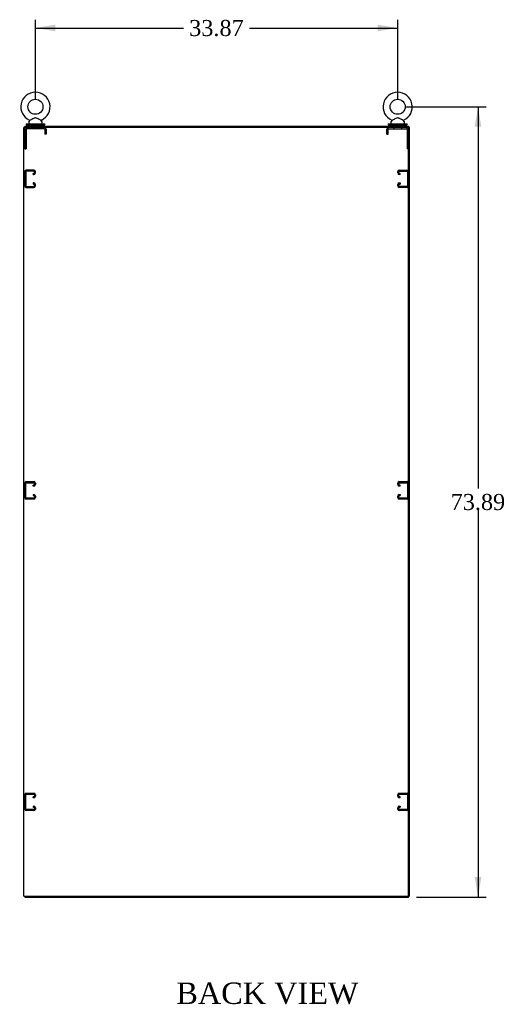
# Model space of a CAD drawing. Header units: inches. Extents: x 1 to 359, y -2 to 239.
# Tile 9 of 12: x 237 to 282, y 64 to 156. Entities that reach past the tile are written whole.
import ezdxf
from ezdxf.enums import TextEntityAlignment as Align
from ezdxf.lldxf.tags import DXFTag

# ---------------------------------------------------------------- set-up
doc = ezdxf.new("R2010")
doc.units = ezdxf.units.IN
doc.header["$MEASUREMENT"] = 0
for name, color, linetype in [('COM53964-4', 7, 'Continuous'), ('COM56675-1', 7, 'Continuous'), ('COM56676-1', 7, 'Continuous'), ('COM71207-7', 7, 'Continuous'), ('COM71209-9', 7, 'Continuous'), ('COM71211-1', 7, 'Continuous'), ('Default', 7, 'Continuous'), ('SCS86414', 7, 'Continuous'), ('WAF25377', 7, 'Continuous'), ('WAM254785', 7, 'Continuous')]:
    doc.layers.add(name, color=color, linetype=linetype)
doc.styles.add('SEACAD_Times_New_Roman', font='times.ttf')
tags = doc.linetypes.add('HIDDEN2', pattern=[0.1875, 0.125, -0.0625]).pattern_tags.tags
tags[6:7] = [DXFTag(74, 4), DXFTag(75, 0), DXFTag(340, '0'), DXFTag(46, 0.0), DXFTag(50, 0.0), DXFTag(44, 0.0), DXFTag(45, 0.0)]
tags[4:5] = [DXFTag(74, 4), DXFTag(75, 0), DXFTag(340, '0'), DXFTag(46, 0.0), DXFTag(50, 0.0), DXFTag(44, 0.0), DXFTag(45, 0.0)]
doc.dimstyles.new('HAMMOND_(STH_-_300x200)', dxfattribs={"dimtxt": 1.5, "dimasz": 1.875, "dimexe": 0.75, "dimexo": 0.75, "dimgap": 0.375, "dimtad": 0, "dimtih": 1, "dimtoh": 1, "dimzin": 0, "dimdsep": 46, "dimtxsty": 'SEACAD_Times_New_Roman', "dimblk1": '_SE_FILLED', "dimblk2": '_SE_FILLED', "dimsah": 1, "dimcen": 0.75, "dimadec": 0, "dimazin": 0, "dimtfac": 0.8, "dimtofl": 0, "dimtmove": 0, "dimatfit": 3, "dimfxl": 1, "dimtolj": 1, "dimtzin": 0, "dimarcsym": 0})

# ---------------------------------------------------------------- blocks, each defined once
blk = doc.blocks.new('SE5')
at = {"layer": 'COM53964-4', "color": 7, "linetype": 'HIDDEN2'}
for p, q in [((237.921, 141.774), (237.197, 141.774)), ((272.067, 141.774), (272.791, 141.774)), ((237.059, 141.636), (237.059, 140.287)), ((237.154, 141.211), (237.059, 141.211)), ((237.154, 141.636), (237.154, 140.287)), ((237.921, 141.679), (237.197, 141.679)), ((237.838, 141.455), (237.921, 141.455)), ((237.838, 141.36), (237.838, 141.455)), ((237.838, 141.36), (237.921, 141.36)), ((237.964, 141.498), (237.964, 141.636)), ((238.059, 141.498), (238.059, 141.636)), ((271.929, 141.498), (271.929, 141.636)), ((272.024, 141.498), (272.024, 141.636)), ((272.067, 141.679), (272.791, 141.679)), ((272.15, 141.455), (272.067, 141.455)), ((272.15, 141.36), (272.067, 141.36)), ((272.15, 141.36), (272.15, 141.455)), ((272.834, 141.636), (272.834, 140.287)), ((272.929, 141.211), (272.834, 141.211)), ((272.929, 141.636), (272.929, 140.287)), ((237.059, 140.711), (237.154, 140.711)), ((237.197, 140.244), (237.921, 140.244)), ((237.197, 140.149), (237.921, 140.149)), ((237.921, 140.563), (237.838, 140.563)), ((237.838, 140.563), (237.838, 140.468)), ((237.921, 140.468), (237.838, 140.468)), ((237.964, 140.287), (237.964, 140.425)), ((238.059, 140.287), (238.059, 140.425)), ((271.929, 140.287), (271.929, 140.425)), ((272.024, 140.287), (272.024, 140.425)), ((272.067, 140.563), (272.15, 140.563)), ((272.067, 140.468), (272.15, 140.468)), ((272.791, 140.244), (272.067, 140.244)), ((272.791, 140.149), (272.067, 140.149)), ((272.15, 140.563), (272.15, 140.468)), ((272.834, 140.711), (272.929, 140.711)), ((237.059, 111.157), (237.059, 112.506)), ((237.154, 111.157), (237.154, 112.506)), ((237.197, 112.644), (237.921, 112.644)), ((237.197, 112.549), (237.921, 112.549)), ((237.921, 112.325), (237.838, 112.325)), ((237.838, 112.23), (237.838, 112.325)), ((237.964, 112.506), (237.964, 112.368)), ((238.059, 112.506), (238.059, 112.368)), ((271.929, 112.368), (271.929, 112.506)), ((272.024, 112.368), (272.024, 112.506)), ((272.067, 112.644), (272.791, 112.644)), ((272.067, 112.549), (272.791, 112.549)), ((272.15, 112.325), (272.067, 112.325)), ((272.15, 112.23), (272.15, 112.325)), ((272.834, 112.506), (272.834, 111.157)), ((272.929, 112.506), (272.929, 111.157)), ((237.154, 112.081), (237.059, 112.081)), ((237.059, 111.581), (237.154, 111.581)), ((237.921, 112.23), (237.838, 112.23)), ((237.838, 111.433), (237.921, 111.433)), ((237.838, 111.433), (237.838, 111.338)), ((272.15, 112.23), (272.067, 112.23)), ((272.067, 111.433), (272.15, 111.433)), ((272.15, 111.433), (272.15, 111.338)), ((272.929, 112.081), (272.834, 112.081)), ((272.834, 111.581), (272.929, 111.581)), ((237.921, 111.114), (237.197, 111.114)), ((237.921, 111.019), (237.197, 111.019)), ((237.838, 111.338), (237.921, 111.338)), ((237.964, 111.295), (237.964, 111.157)), ((238.059, 111.295), (238.059, 111.157)), ((271.929, 111.157), (271.929, 111.295)), ((272.024, 111.157), (272.024, 111.295)), ((272.067, 111.338), (272.15, 111.338)), ((272.791, 111.114), (272.067, 111.114)), ((272.791, 111.019), (272.067, 111.019)), ((237.059, 82.027), (237.059, 83.376)), ((237.154, 82.951), (237.059, 82.951)), ((237.154, 82.027), (237.154, 83.376)), ((237.197, 83.514), (237.921, 83.514)), ((237.197, 83.419), (237.921, 83.419)), ((237.921, 83.195), (237.838, 83.195)), ((237.838, 83.1), (237.838, 83.195)), ((237.921, 83.1), (237.838, 83.1)), ((237.964, 83.376), (237.964, 83.238)), ((238.059, 83.376), (238.059, 83.238)), ((271.929, 83.238), (271.929, 83.376)), ((272.024, 83.238), (272.024, 83.376)), ((272.067, 83.514), (272.791, 83.514)), ((272.067, 83.419), (272.791, 83.419)), ((272.15, 83.195), (272.067, 83.195)), ((272.15, 83.1), (272.067, 83.1)), ((272.15, 83.1), (272.15, 83.195)), ((272.834, 83.376), (272.834, 82.027)), ((272.929, 82.951), (272.834, 82.951)), ((272.929, 83.376), (272.929, 82.027)), ((237.059, 82.451), (237.154, 82.451)), ((237.921, 81.984), (237.197, 81.984)), ((237.838, 82.303), (237.921, 82.303)), ((237.838, 82.303), (237.838, 82.208)), ((237.838, 82.208), (237.921, 82.208)), ((237.964, 82.165), (237.964, 82.027)), ((238.059, 82.165), (238.059, 82.027)), ((271.929, 82.027), (271.929, 82.165)), ((272.024, 82.027), (272.024, 82.165)), ((272.067, 82.303), (272.15, 82.303)), ((272.067, 82.208), (272.15, 82.208)), ((272.791, 81.984), (272.067, 81.984)), ((272.15, 82.303), (272.15, 82.208)), ((272.834, 82.451), (272.929, 82.451)), ((237.921, 81.889), (237.197, 81.889)), ((272.791, 81.889), (272.067, 81.889))]:
    blk.add_line(p, q, dxfattribs=at)
for centre, radius, start, end in [((237.197, 141.636), 0.138, 90, 180), ((237.921, 141.636), 0.138, 0, 90), ((272.067, 141.636), 0.138, 90, 180), ((272.791, 141.636), 0.138, 0, 90), ((237.197, 141.636), 0.043, 90, 180), ((237.921, 141.636), 0.043, 0, 90), ((237.921, 141.498), 0.043, 270, 0), ((237.921, 141.498), 0.138, 270, 0), ((272.067, 141.498), 0.138, 180, 270), ((272.067, 141.636), 0.043, 90, 180), ((272.067, 141.498), 0.043, 180, 270), ((272.791, 141.636), 0.043, 0, 90), ((237.197, 140.287), 0.138, 180, 270), ((237.197, 140.287), 0.043, 180, 270), ((237.921, 140.425), 0.138, 0, 90), ((237.921, 140.425), 0.043, 0, 90), ((237.921, 140.287), 0.043, 270, 0), ((237.921, 140.287), 0.138, 270, 0), ((272.067, 140.425), 0.138, 90, 180), ((272.067, 140.287), 0.138, 180, 270), ((272.067, 140.425), 0.043, 90, 180), ((272.067, 140.287), 0.043, 180, 270), ((272.791, 140.287), 0.043, 270, 0), ((272.791, 140.287), 0.138, 270, 0), ((237.197, 112.506), 0.138, 90, 180), ((237.197, 112.506), 0.043, 90, 180), ((237.921, 112.506), 0.138, 0, 90), ((237.921, 112.506), 0.043, 0, 90), ((237.921, 112.368), 0.043, 270, 0), ((237.921, 112.368), 0.138, 270, 0), ((272.067, 112.506), 0.138, 90, 180), ((272.067, 112.368), 0.138, 180, 270), ((272.067, 112.506), 0.043, 90, 180), ((272.067, 112.368), 0.043, 180, 270), ((272.791, 112.506), 0.138, 0, 90), ((272.791, 112.506), 0.043, 0, 90), ((237.921, 111.295), 0.138, 0, 90), ((272.067, 111.295), 0.138, 90, 180), ((237.197, 111.157), 0.138, 180, 270), ((237.197, 111.157), 0.043, 180, 270), ((237.921, 111.295), 0.043, 0, 90), ((237.921, 111.157), 0.043, 270, 0), ((237.921, 111.157), 0.138, 270, 0), ((272.067, 111.157), 0.138, 180, 270), ((272.067, 111.295), 0.043, 90, 180), ((272.067, 111.157), 0.043, 180, 270), ((272.791, 111.157), 0.043, 270, 0), ((272.791, 111.157), 0.138, 270, 0), ((237.197, 83.376), 0.138, 90, 180), ((237.197, 83.376), 0.043, 90, 180), ((237.921, 83.376), 0.138, 0, 90), ((237.921, 83.376), 0.043, 0, 90), ((237.921, 83.238), 0.043, 270, 0), ((237.921, 83.238), 0.138, 270, 0), ((272.067, 83.376), 0.138, 90, 180), ((272.067, 83.238), 0.138, 180, 270), ((272.067, 83.376), 0.043, 90, 180), ((272.067, 83.238), 0.043, 180, 270), ((272.791, 83.376), 0.138, 0, 90), ((272.791, 83.376), 0.043, 0, 90), ((237.197, 82.027), 0.138, 180, 270), ((237.197, 82.027), 0.043, 180, 270), ((237.921, 82.165), 0.138, 0, 90), ((237.921, 82.165), 0.043, 0, 90), ((237.921, 82.027), 0.043, 270, 0), ((237.921, 82.027), 0.138, 270, 0), ((272.067, 82.165), 0.138, 90, 180), ((272.067, 82.027), 0.138, 180, 270), ((272.067, 82.165), 0.043, 90, 180), ((272.067, 82.027), 0.043, 180, 270), ((272.791, 82.027), 0.043, 270, 0), ((272.791, 82.027), 0.138, 270, 0)]:
    blk.add_arc(centre, radius, start, end, dxfattribs=at)
at = {"layer": 'COM56675-1', "color": 7, "linetype": 'Continuous'}
for p, q in [((237.059, 145.86), (272.929, 145.86)), ((237.059, 145.86), (237.059, 145.765)), ((272.929, 145.86), (272.929, 145.765))]:
    blk.add_line(p, q, dxfattribs=at)
at = {"layer": 'COM56676-1', "color": 7, "linetype": 'HIDDEN2'}
for p, q in [((237.059, 145.58), (237.059, 143.765)), ((237.184, 145.58), (237.184, 143.765)), ((238.874, 145.64), (237.244, 145.64)), ((237.684, 145.765), (237.684, 145.64)), ((238.434, 145.64), (238.434, 145.765)), ((238.934, 145.58), (238.934, 145.14)), ((239.059, 145.58), (239.059, 145.14)), ((270.929, 145.14), (270.929, 145.58)), ((271.054, 145.14), (271.054, 145.58)), ((271.114, 145.64), (272.744, 145.64)), ((271.554, 145.765), (271.554, 145.64)), ((272.304, 145.64), (272.304, 145.765)), ((272.804, 145.58), (272.804, 143.765)), ((272.929, 145.58), (272.929, 143.765)), ((239.059, 145.14), (238.934, 145.14)), ((270.929, 145.14), (271.054, 145.14)), ((237.059, 143.765), (237.184, 143.765)), ((272.929, 143.765), (272.804, 143.765))]:
    blk.add_line(p, q, dxfattribs=at)
for centre, radius, start, end in [((237.244, 145.58), 0.185, 90, 180), ((237.244, 145.58), 0.06, 90, 180), ((238.874, 145.58), 0.185, 0, 90), ((238.874, 145.58), 0.06, 0, 90), ((271.114, 145.58), 0.185, 90, 180), ((271.114, 145.58), 0.06, 90, 180), ((272.744, 145.58), 0.185, 0, 90), ((272.744, 145.58), 0.06, 0, 90)]:
    blk.add_arc(centre, radius, start, end, dxfattribs=at)
at = {"layer": 'COM71207-7', "color": 7, "linetype": 'Continuous'}
for p, q in [((273.024, 145.765), (272.929, 145.765)), ((273.024, 73.895), (273.024, 145.765)), ((273.024, 73.895), (272.929, 73.895))]:
    blk.add_line(p, q, dxfattribs=at)
at = {"layer": 'COM71209-9', "color": 7, "linetype": 'Continuous'}
for p, q in [((237.059, 73.895), (237.059, 73.8)), ((237.059, 73.8), (272.929, 73.8)), ((272.929, 73.895), (272.929, 73.8))]:
    blk.add_line(p, q, dxfattribs=at)
at = {"layer": 'COM71211-1', "color": 7, "linetype": 'Continuous'}
for p, q in [((236.964, 73.895), (236.964, 145.765)), ((237.107, 145.765), (236.964, 145.765)), ((272.929, 145.765), (237.107, 145.765)), ((272.929, 73.895), (272.929, 145.765)), ((236.964, 73.895), (237.107, 73.895)), ((237.107, 73.895), (272.929, 73.895))]:
    blk.add_line(p, q, dxfattribs=at)
at = {"layer": 'SCS86414', "color": 7, "linetype": 'Continuous'}
for p, q in [((237.514, 146.397), (237.448, 146.317)), ((238.67, 146.317), (238.605, 146.396)), ((271.384, 146.397), (271.318, 146.317)), ((272.54, 146.317), (272.475, 146.396)), ((237.434, 146.279), (237.434, 146.16)), ((238.684, 146.16), (238.684, 146.279)), ((271.304, 146.279), (271.304, 146.16)), ((272.554, 146.16), (272.554, 146.279))]:
    blk.add_line(p, q, dxfattribs=at)
for centre in [(238.059, 147.689), (271.929, 147.689)]:
    blk.add_circle(centre, 0.704, dxfattribs=at)
for centre, radius, start, end in [((238.059, 147.689), 1.367, 90, 245.96752), ((238.059, 147.689), 1.367, 293.99694, 90), ((271.929, 147.689), 1.367, 90, 245.96752), ((271.929, 147.689), 1.367, 293.99694, 90), ((237.494, 146.419), 0.022, 16.74947, 69.82256), ((238.629, 146.413), 0.03, 118.44732, 242.10844), ((271.364, 146.419), 0.022, 16.74947, 69.82256), ((272.499, 146.413), 0.03, 118.44732, 242.10844), ((237.494, 146.279), 0.06, 140.32138, 180), ((237.494, 146.16), 0.06, 180, 270), ((238.624, 146.16), 0.06, 270, 0), ((238.624, 146.279), 0.06, 0, 39.67862), ((271.364, 146.279), 0.06, 140.32138, 180), ((271.364, 146.16), 0.06, 180, 270), ((272.494, 146.16), 0.06, 270, 0), ((272.494, 146.279), 0.06, 0, 39.67862)]:
    blk.add_arc(centre, radius, start, end, dxfattribs=at)
for points in [[(238.606, 146.394), (238.606, 146.394), (238.588, 146.404), (238.523, 146.439), (238.476, 146.465), (238.399, 146.508), (238.372, 146.524), (238.317, 146.554), (238.289, 146.569), (238.231, 146.598), (238.201, 146.612), (238.141, 146.635), (238.109, 146.644), (238.044, 146.648), (238.011, 146.644), (237.949, 146.626), (237.919, 146.613), (237.831, 146.571), (237.775, 146.54), (237.669, 146.481), (237.619, 146.453), (237.542, 146.411), (237.516, 146.397), (237.512, 146.394), (237.512, 146.394), (237.512, 146.394)], [(272.476, 146.394), (272.476, 146.394), (272.458, 146.404), (272.393, 146.439), (272.346, 146.465), (272.269, 146.508), (272.242, 146.524), (272.187, 146.554), (272.159, 146.569), (272.101, 146.598), (272.071, 146.612), (272.011, 146.635), (271.979, 146.644), (271.914, 146.648), (271.881, 146.644), (271.819, 146.626), (271.789, 146.613), (271.701, 146.571), (271.645, 146.54), (271.539, 146.481), (271.489, 146.453), (271.412, 146.411), (271.386, 146.397), (271.382, 146.394), (271.382, 146.394), (271.382, 146.394)]]:
    blk.add_open_spline(points, degree=3, knots=[0.0683017, 0.0683017, 0.0683017, 0.0683017, 0.125, 0.125, 0.1875, 0.1875, 0.21875, 0.21875, 0.25, 0.25, 0.28125, 0.28125, 0.3125, 0.3125, 0.34375, 0.34375, 0.375, 0.375, 0.4375, 0.4375, 0.5, 0.5, 0.5625, 0.5625, 0.5685641, 0.5685641, 0.5685641, 0.5685641], dxfattribs=at)
at = {"layer": 'WAF25377', "color": 7, "linetype": 'Continuous'}
for p, q in [((237.184, 146.1), (238.934, 146.1)), ((237.184, 146.1), (237.184, 145.985)), ((237.184, 145.985), (238.934, 145.985)), ((238.934, 145.985), (238.934, 146.1)), ((271.054, 146.1), (272.804, 146.1)), ((271.054, 146.1), (271.054, 145.985)), ((271.054, 145.985), (272.804, 145.985)), ((272.804, 145.985), (272.804, 146.1))]:
    blk.add_line(p, q, dxfattribs=at)
at = {"layer": 'WAM254785', "color": 7, "linetype": 'Continuous'}
for p, q in [((237.309, 145.985), (237.309, 145.86)), ((238.809, 145.86), (238.809, 145.985)), ((271.179, 145.985), (271.179, 145.86)), ((272.679, 145.86), (272.679, 145.985))]:
    blk.add_line(p, q, dxfattribs=at)
blk = doc.blocks.new('DMBLK5356')
at = {"layer": 'Default', "linetype": 'Continuous'}
for points in [[(239.934, 155.365), (238.059, 155.052), (239.934, 154.74)], [(270.054, 155.365), (270.054, 154.74), (271.929, 155.052)]]:
    blk.add_hatch(color=7, dxfattribs=at).paths.add_polyline_path(points)
at = {"layer": 'Default', "color": 7, "linetype": 'Continuous'}
for p, q in [((238.059, 148.439), (238.059, 155.802)), ((271.929, 148.439), (271.929, 155.802)), ((238.059, 155.052), (251.91, 155.052)), ((258.078, 155.052), (271.929, 155.052))]:
    blk.add_line(p, q, dxfattribs=at)
at = {"layer": 'Default', "color": 7, "linetype": 'Continuous', "style": 'SEACAD_Times_New_Roman'}
blk.add_text('33.87', height=1.5, dxfattribs=at).set_placement((252.435, 155.802), align=Align.TOP_LEFT)
blk = doc.blocks.new('_SE_FILLED')
at = {"color": 0}
blk.add_line((0, 0), (-1, 0), dxfattribs=at)
blk.add_solid([(0, 0), (-1, -0.1665), (-1, 0.1665), (0, 0)], dxfattribs=at)
blk = doc.blocks.new('DMBLK5358')
at = {"layer": 'Default', "linetype": 'Continuous'}
for points in [[(279.752, 145.814), (279.44, 147.689), (279.127, 145.814)], [(279.752, 75.675), (279.127, 75.675), (279.44, 73.8)]]:
    blk.add_hatch(color=7, dxfattribs=at).paths.add_polyline_path(points)
at = {"layer": 'Default', "color": 7, "linetype": 'Continuous'}
for p, q in [((272.679, 147.689), (280.19, 147.689)), ((279.44, 147.689), (279.44, 112.019)), ((279.44, 109.994), (279.44, 73.8)), ((273.679, 73.8), (280.19, 73.8))]:
    blk.add_line(p, q, dxfattribs=at)
at = {"layer": 'Default', "color": 7, "linetype": 'Continuous', "style": 'SEACAD_Times_New_Roman'}
blk.add_text('73.89', height=1.5, dxfattribs=at).set_placement((276.88, 111.494), align=Align.TOP_LEFT)

msp = doc.modelspace()

# ---------------------------------------------------------------- block references
at = {"layer": 'Default'}
msp.add_blockref('SE5', (0, 0), dxfattribs=at)

# ---------------------------------------------------------------- texts
at = {"layer": 'Default', "color": 7, "linetype": 'Continuous', "style": 'SEACAD_Times_New_Roman'}
msp.add_text('BACK VIEW', height=2, dxfattribs=at).set_placement((251.232, 65.821), align=Align.TOP_LEFT)

# ---------------------------------------------------------------- dimensions: what is measured, and where the dimension line sits
at = {"layer": 'Default', "color": 7, "linetype": 'Continuous'}
for base, p1, p2, angle, picture, middle, dimtype in [((238.059, 155.052), (238.059, 147.689), (271.929, 147.689), 0, 'DMBLK5356', (254.994, 155.052), 161), ((279.44, 73.8), (271.929, 147.689), (272.929, 73.8), 90, 'DMBLK5358', (279.44, 110.744), 160)]:
    dim = msp.add_linear_dim(base=base, p1=p1, p2=p2, angle=angle, text='\\A1;<>', dimstyle='HAMMOND_(STH_-_300x200)', dxfattribs=at)
    dim.commit()
    dim.dimension.update_dxf_attribs({"geometry": picture, "text_midpoint": middle, "dimtype": dimtype})

doc.saveas('drawing.dxf')
